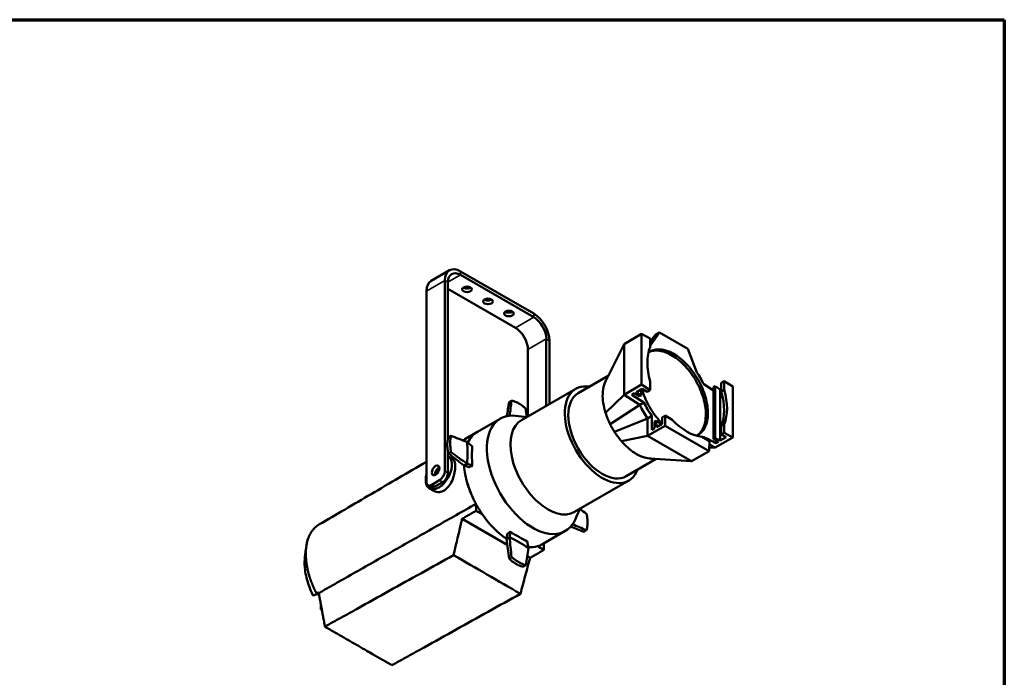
# Model space of a CAD drawing. Header units: millimetres. Extents: x 20 to 2980, y 20 to 2980.
# Tile 12 of 12: x 1652 to 2980, y 2093 to 2980. Entities that reach past the tile are written whole.
import ezdxf

# ---------------------------------------------------------------- set-up
doc = ezdxf.new("R2010")
doc.units = ezdxf.units.MM
for name, color, linetype, lineweight in [('Border (ISO)', 7, 'Continuous', 70), ('Visible (ISO)', 7, 'Continuous', 50), ('Visible Narrow (ISO)', 7, 'Continuous', 35)]:
    doc.layers.add(name, color=color, linetype=linetype, lineweight=lineweight)

# ---------------------------------------------------------------- blocks, each defined once
blk = doc.blocks.new('Borders Chauvet')
at = {"layer": 'Border (ISO)'}
for p, q in [((20, 2980), (2980, 2980)), ((2980, 2980), (2980, 20))]:
    blk.add_line(p, q, dxfattribs=at)

msp = doc.modelspace()

# ---------------------------------------------------------------- linework, layer by layer
at = {"layer": 'Visible (ISO)'}
for p, q in [((2207.1, 2627.8), (2231.8, 2642.1)), ((2345.5, 2583.7), (2246.8, 2640.6)), ((2246.8, 2635.7), (2345.5, 2578.8)), ((2225.6, 2628.4), (2225.6, 2371.2)), ((2229.8, 2414.8), (2229.8, 2625.9)), ((2229.8, 2616.9), (2320.7, 2564.5)), ((2200.8, 2614.1), (2200.8, 2356.9)), ((2362.4, 2549.4), (2362.4, 2459.3)), ((2490.9, 2556.2), (2467.2, 2542.5)), ((2490.9, 2556.2), (2502.5, 2550.1)), ((2490.9, 2556.2), (2490.9, 2487.8)), ((2502.5, 2544.9), (2509.5, 2554.9)), ((2502.5, 2538.4), (2502.5, 2550.1)), ((2502.6, 2540), (2515.2, 2558.2)), ((2509.5, 2554.9), (2506.7, 2551.2)), ((2515.2, 2558.2), (2509.5, 2554.9)), ((2515.2, 2558.2), (2553.3, 2536.2)), ((2366.7, 2461.8), (2366.7, 2546.9)), ((2467.2, 2542.5), (2445.8, 2499.3)), ((2467.2, 2474.1), (2467.2, 2542.5)), ((2553.3, 2536.2), (2565.5, 2504.3)), ((2337.7, 2535.1), (2337.7, 2445)), ((2446, 2499.8), (2405.5, 2476.4)), ((2490.9, 2487.8), (2467.2, 2474.1)), ((2490.9, 2487.8), (2502.5, 2480.3)), ((2502.5, 2480.3), (2502.5, 2492)), ((2574.7, 2488.3), (2588, 2479.8)), ((2588, 2484.3), (2590.1, 2485.6)), ((2588, 2414.5), (2588, 2484.3)), ((2590.1, 2485.6), (2590.1, 2415.7)), ((2590.1, 2485.6), (2597, 2481.4)), ((2598.2, 2490.3), (2602.2, 2492.6)), ((2598.2, 2490.3), (2598.2, 2478.5)), ((2613.9, 2485.1), (2602.2, 2492.6)), ((2602.2, 2492.6), (2602.2, 2480.8)), ((2613.9, 2416.7), (2613.9, 2485.1)), ((2328.8, 2439.9), (2402.1, 2482.3)), ((2467.2, 2474.1), (2442.4, 2449.8)), ((2488.4, 2460.6), (2467.2, 2474.1)), ((2477.8, 2474.2), (2481.4, 2476.3)), ((2494.1, 2463.9), (2477.8, 2474.2)), ((2481.4, 2476.3), (2488.3, 2472.1)), ((2483.9, 2477.7), (2491.6, 2482.2)), ((2490.4, 2473.3), (2483.9, 2477.7)), ((2488.3, 2472.1), (2490.4, 2473.3)), ((2490.4, 2481.5), (2490.4, 2473.3)), ((2491.6, 2482.2), (2498.5, 2478)), ((2498.5, 2478), (2502.5, 2480.3)), ((2597, 2481.4), (2598.2, 2482.1)), ((2597, 2481.4), (2597, 2412.4)), ((2602.2, 2480.8), (2598.2, 2478.5)), ((2488.4, 2460.6), (2448.5, 2434.6)), ((2494.1, 2463.9), (2488.4, 2460.6)), ((2504.8, 2445.7), (2499.1, 2442.3)), ((2518.8, 2443.7), (2518.6, 2435)), ((2522.8, 2446), (2518.8, 2443.7)), ((2522.8, 2446), (2522.8, 2432.5)), ((2532.3, 2440.5), (2522.8, 2446)), ((2269.7, 2424.3), (2300.3, 2441.9)), ((2499.1, 2442.3), (2454.3, 2424.3)), ((2499.1, 2418.8), (2499.1, 2441.6)), ((2522.8, 2432.5), (2499.1, 2418.8)), ((2508.5, 2437.8), (2508.3, 2429.1)), ((2510.6, 2439), (2508.5, 2437.8)), ((2510.8, 2430.5), (2510.6, 2439)), ((2510.6, 2439), (2518, 2434.7)), ((2518.6, 2435), (2510.8, 2430.5)), ((2522.8, 2432.5), (2582, 2398.3)), ((2598.2, 2432.2), (2602.2, 2434.5)), ((2598.2, 2432.2), (2598.2, 2420.4)), ((2602.2, 2434.5), (2602.2, 2422.7)), ((2318.2, 2428.1), (2318.2, 2428.1)), ((2499.1, 2418.8), (2463.7, 2411.6)), ((2558.3, 2384.6), (2499.1, 2418.8)), ((2508.3, 2429.1), (2504.8, 2427)), ((2582.6, 2411.4), (2572.5, 2417.3)), ((2613.9, 2416.7), (2590.2, 2403)), ((2604.8, 2416.9), (2597, 2412.4)), ((2602.2, 2422.7), (2598.2, 2420.4)), ((2598.2, 2420.4), (2604.8, 2416.9)), ((2613.9, 2416.7), (2602.2, 2422.7)), ((2582.6, 2411.4), (2582, 2398.3)), ((2590.2, 2403), (2582.4, 2407.1)), ((2590.1, 2415.7), (2588, 2414.5)), ((2588, 2414.5), (2594.5, 2410.9)), ((2597, 2412.4), (2590.1, 2415.7)), ((2591, 2412.9), (2591, 2408.9)), ((2594.5, 2410.9), (2591, 2408.9)), ((2229.8, 2368.7), (2229.8, 2397.6)), ((2235.7, 2387.9), (2230, 2391.3)), ((2262.4, 2401.4), (2262.7, 2401.2)), ((2582, 2398.3), (2558.3, 2384.6)), ((2590.2, 2403), (2582.2, 2402.8)), ((2255.5, 2381.2), (2251.3, 2378.9)), ((2262.1, 2378), (2261.7, 2378.2)), ((2262.7, 2378.3), (2262.1, 2378)), ((2262.7, 2378.3), (2262.2, 2378.6)), ((2510.7, 2387.6), (2470.3, 2364.3)), ((2558.3, 2384.6), (2508.6, 2387.7)), ((2207.2, 2349.9), (2202.9, 2352.3)), ((2207.9, 2352.8), (2218.5, 2358.9)), ((2222.8, 2356.5), (2212.2, 2350.3)), ((2400.3, 2316.1), (2473.6, 2358.4)), ((2210.9, 2344.6), (2205, 2348)), ((2337.7, 2344.1), (2337.7, 2344.1)), ((2264.9, 2332.2), (2264.9, 2332.2)), ((2267.6, 2327.1), (2267.7, 2317.7)), ((2366.7, 2318.5), (2366.7, 2318.5)), ((2384.8, 2312.8), (2384.8, 2312.8)), ((2249, 2307), (2309.6, 2272)), ((2313.3, 2289.3), (2313.9, 2289.7)), ((2313.3, 2288.7), (2313.3, 2289.3)), ((2313.9, 2289), (2313.9, 2289.7)), ((2356.6, 2289.1), (2356.6, 2289.1)), ((2357.2, 2272.7), (2387.9, 2290.5)), ((2308.6, 2279.5), (2312.9, 2281.9)), ((2333.7, 2278.2), (2333.7, 2277.8)), ((2359.3, 2273.9), (2359.2, 2264.9)), ((2336.6, 2256.4), (2340.5, 2254.1)), ((2052.5, 2205), (2053.8, 2205.7)), ((2053.8, 2205.7), (2056.1, 2204.3)), ((2058.4, 2184.5), (2058.4, 2191.9)), ((2059.6, 2185.2), (2058.4, 2184.5)), ((2059.9, 2183.6), (2058.4, 2184.5))]:
    msp.add_line(p, q, dxfattribs=at)
for centre, major_axis, ratio, start_param, end_param in [((2246.8, 2616.1), (-15, 26), 0.57735, 5.497787, 7.068583), ((2246.8, 2616.1), (-12, 20.8), 0.57735, 5.497787, 7.068583), ((2222.1, 2601.8), (-15, 26), 0.57735, 0, 0.785398), ((2255.5, 2621.3), (-6.5, 0), 0.57735, 0.711161, 2.430431), ((2283.8, 2605), (-6.5, 0), 0.57735, 0.711161, 2.430431), ((2312, 2588.7), (-6.5, 0), 0.57735, 0.711161, 2.430431), ((2345.5, 2559.2), (-15, 26), 0.57735, 3.926991, 5.497787), ((2345.5, 2559.2), (12, -20.8), 0.57735, 0.785398, 2.356194), ((2320.7, 2544.9), (12, -20.8), 0.57735, 0.785398, 2.356194), ((2552.4, 2486.4), (-38, 65.8), 0.57735, 0.402622, 1.168174), ((2534.4, 2476.1), (-35.9, 62.1), 0.57735, 6.177266, 6.177809), ((2534.4, 2476.1), (35.9, -62.1), 0.57735, 1.436608, 1.695484), ((2437.9, 2420.3), (35.8, -61.9), 0.57735, 2.703556, 6.721222), ((2437.9, 2420.3), (32.4, -56.1), 0.57735, 3.141593, 6.283185), ((2549.6, 2484.8), (36.7, -66.6), 0.563601, 0.413854, 1.179405), ((2552.4, 2486.4), (38, -65.8), 0.57735, 0.402623, 1.168174), ((2407.6, 2417.4), (-130.4, -843.2), 0.118918, 4.675237, 4.69755), ((2183.2, 2255.9), (-131.5, -850.2), 0.118918, 1.814627, 1.839138), ((2528.7, 2472.8), (-35.9, 62.1), 0.57735, 1.43661, 1.732244), ((2534.4, 2476.1), (-35.9, 62.1), 0.577348, 1.43661, 1.732244), ((2344.2, 2366.2), (-43.8, 75.8), 0.57735, 5.879794, 9.827275), ((2239.3, 2256.8), (113.6, -976.6), 0.121848, 1.749666, 1.761184), ((2364.6, 2378), (-35.8, 61.9), 0.57735, 0, 3.141593), ((2323.8, 2346.6), (50, -86.6), 0.57735, 2.416192, 2.416195), ((2552.4, 2486.4), (-38, 65.8), 0.57735, 1.973419, 2.73897), ((2226.7, 2312.9), (795.5, -308.7), 0.118918, 1.580785, 1.608031), ((2313.4, 2348.5), (-43.8, 75.8), 0.57735, 6.283185, 6.660059), ((2534.4, 2476.1), (35.9, -62.1), 0.57735, 0.105378, 0.13419), ((2114.1, 2369.5), (-583.7, 464.2), 0.162221, 4.585766, 4.598038), ((2141.3, 2330), (-81.3, -140.7), 0.57735, 2.24487, 2.46686), ((2320.4, 2201.8), (-610.4, 485.5), 0.162221, 4.946266, 4.946268), ((2217.5, 2369.6), (-12.5, -21.7), 0.57735, 5.148166, 9.434082), ((2449.9, 2378.4), (789, -586.7), 0.121848, 4.522084, 4.549247), ((2253.7, 2232.6), (795.5, -591.5), 0.121848, 1.658854, 1.685985), ((2323.8, 2354.5), (43.8, -75.8), 0.57735, 3.7663, 3.822028), ((2545.3, 2380.5), (-618.9, 197), 0.154749, 1.125668, 1.12567), ((2337.5, 2451.8), (-591.9, 188.3), 0.154749, 1.473898, 1.48605), ((2313.4, 2348.5), (-43.8, 75.8), 0.57735, 0.861421, 1.180467), ((2092.8, 2334.1), (-595.5, 189.5), 0.154749, 4.472962, 4.485206), ((1877.4, 2516.3), (830.9, -617.8), 0.121848, 1.190842, 1.190843), ((2323.8, 2354.5), (43.8, -75.8), 0.57735, 4.058806, 4.087681), ((2217.5, 2369.7), (3.62, 6.28), 0.57735, 0.625117, 2.516476), ((2217.5, 2369.6), (3.62, 6.28), 0.57735, 0.620314, 2.257453), ((2218.5, 2367.1), (5, 8.66), 0.57735, 3.926991, 5.497787), ((2222.8, 2364.6), (-5, -8.66), 0.57735, 0.785398, 2.356194), ((2207.9, 2361), (-5, -8.66), 0.57735, 5.497787, 7.068583), ((2212.2, 2358.5), (-5, -8.66), 0.57735, 0, 0.785398), ((2313.4, 2348.5), (-43.8, 75.8), 0.57735, 1.183469, 1.328365), ((2313.4, 2348.5), (-43.8, 75.8), 0.57735, 1.331701, 1.401454), ((2313.4, 2348.5), (-43.8, 75.8), 0.57735, 1.401776, 1.453893), ((2313.4, 2348.5), (-43.8, 75.8), 0.57735, 1.454033, 1.520772), ((2313.4, 2348.5), (-43.8, 75.8), 0.57735, 1.520772, 1.71295), ((2313.4, 2348.5), (-43.8, 75.8), 0.57735, 1.71295, 2.279075), ((2317, 2358.4), (50, -86.6), 0.57735, 0.725384, 0.7254), ((2281.5, 2249.1), (81.2, 140.7), 0.57735, 5.488802, 5.488828), ((2168.1, 2345.9), (-799.5, 589.1), 0.125197, 4.48992, 4.501304), ((2197, 2266.8), (-791.2, 310.8), 0.124882, 4.480662, 4.505223), ((2415.5, 2294.4), (-129.9, -607.8), 0.163563, 4.759738, 4.771863), ((2191.5, 2188.7), (-129.1, -604.1), 0.163563, 1.760555, 1.772826), ((2323.8, 2354.5), (43.7, -75.8), 0.57735, 5.337097, 5.365972), ((2350, 2293.2), (-3.62, -6.28), 0.57735, 1.447795, 1.4478), ((2393.3, 2412), (-797.8, 313.4), 0.124882, 1.62227, 1.644563), ((2408.4, 2484.6), (-110.4, 986.9), 0.125197, 1.766135, 1.793184), ((2463.9, 2015.8), (-115.3, 1030.9), 0.125197, 1.298123, 1.298124), ((2211.4, 2208.7), (162.5, 0), 0.57735, 0.674074, 0.896064), ((2232.2, 2403.4), (-135, -631.7), 0.163563, 1.412325, 1.412326), ((2184.4, 2322.9), (-109.5, 978.8), 0.125197, 4.629282, 4.656528), ((2323.8, 2354.5), (43.7, -75.8), 0.57735, 5.60275, 5.658478), ((2231.4, 2141.1), (106.8, -744.4), 0.166407, 1.717128, 1.729372), ((2313.4, 2348.5), (43.8, -75.8), 0.57735, 6.141031, 6.283185), ((2238.6, 2322.7), (127.5, 847.6), 0.124882, 4.63854, 4.665671), ((2313.4, 2348.5), (43.8, -75.8), 0.57735, 5.907359, 6.141031), ((2183, 1920.3), (133.2, 885.3), 0.124882, 5.133681, 5.133683)]:
    msp.add_ellipse(centre, major_axis=major_axis, ratio=ratio, start_param=start_param, end_param=end_param, dxfattribs=at)
for centre, major_axis in [((2255.5, 2616.4), (6.5, 0)), ((2283.8, 2600.1), (6.5, 0)), ((2312, 2583.8), (6.5, 0)), ((2213.2, 2372.2), (3.62, 6.28))]:
    msp.add_ellipse(centre, major_axis=major_axis, ratio=0.57735, dxfattribs=at)
for points, degree in [([(2502.5, 2546.1), (2504, 2547.8), (2505.3, 2549.5), (2506.7, 2551.2)], 3), ([(2442.8, 2493.5), (2443.8, 2495.4), (2444.8, 2497.3), (2445.8, 2499.3)], 3), ([(2321.1, 2445.8), (2326.1, 2445.3), (2331.1, 2444.7), (2336.1, 2444.1)], 3), ([(2233.8, 2419), (2232.2, 2418), (2230.5, 2417)], 2), ([(2250, 2412.7), (2256.3, 2416.4), (2262.7, 2420.1), (2269, 2423.8)], 3), ([(2258.4, 2376.5), (2260.5, 2377.6), (2262.5, 2378.7)], 2), ([(2508.6, 2387.7), (2506.9, 2387.8), (2505.2, 2387.9), (2503.5, 2388)], 3), ([(2389.6, 2312.8), (2389.6, 2312.8), (2389.6, 2312.8), (2389.6, 2312.8)], 3), ([(2407.6, 2320.3), (2405.6, 2315.7), (2403.6, 2311), (2401.6, 2306.4)], 3), ([(2416.5, 2291.5), (2414.7, 2290.5), (2413, 2289.6)], 2), ([(2315.6, 2255.3), (2313.9, 2254.4), (2312.2, 2253.5)], 2)]:
    msp.add_open_spline(points, degree=degree, dxfattribs=at)
for points, knots in [([(2500.2, 2531.2), (2501.1, 2531.9), (2502, 2532.5), (2507.4, 2535.1), (2512.5, 2535.9), (2523.6, 2534.3), (2529.6, 2532.1), (2541.5, 2524.9), (2547.4, 2520), (2558.3, 2508.1), (2563.3, 2501.3), (2571.6, 2486.6), (2574.8, 2478.9), (2579.3, 2463.5), (2580.4, 2456.1), (2580.3, 2442.3), (2579.1, 2436.2), (2576.8, 2431.2), (2575.5, 2428.2), (2573.8, 2425.7), (2569.8, 2421.6), (2567.6, 2420), (2565.1, 2418.8)], [-18.299099, -18.299099, -18.299099, -18.299099, -17.721282, -17.721282, -15.189366, -15.189366, -12.657694, -12.657694, -10.126078, -10.126078, -7.595227, -7.595227, -5.063659, -5.063659, -2.531891, -2.531891, 0, 0, 0, 1.479713, 1.479713, 2.902813, 2.902813, 2.902813, 2.902813]), ([(2500.5, 2531.5), (2504.8, 2533.5), (2509.8, 2534.2), (2520.8, 2532.7), (2526.7, 2530.4), (2538.6, 2523.2), (2544.5, 2518.3), (2555.5, 2506.5), (2560.4, 2499.7), (2568.7, 2485), (2572, 2477.2), (2576.4, 2461.9), (2577.6, 2454.4), (2577.5, 2440.7), (2576.3, 2434.5), (2574, 2429.5), (2572.6, 2426.6), (2570.9, 2424), (2567.8, 2420.8), (2566.7, 2419.9), (2565.5, 2419)], [-17.651035, -17.651035, -17.651035, -17.651035, -15.189366, -15.189366, -12.657694, -12.657694, -10.126078, -10.126078, -7.595227, -7.595227, -5.063659, -5.063659, -2.531891, -2.531891, 0, 0, 0, 1.479713, 1.479713, 2.254993, 2.254993, 2.254993, 2.254993]), ([(2442.8, 2493.5), (2440.5, 2489.2), (2439.1, 2483.9), (2438.5, 2477), (2438.5, 2476.1), (2438.3, 2471.2), (2438.6, 2467.1), (2440, 2458.6), (2441, 2454.2), (2442.4, 2449.8)], [0.258413, 0.258413, 0.258413, 0.258413, 2.549741, 2.549741, 2.91285, 2.91285, 4.365956, 4.365956, 5.819137, 5.819137, 5.819137, 5.819137]), ([(2518.6, 2435.4), (2517.2, 2436.7), (2515.9, 2438.2), (2509.2, 2445.7), (2504.4, 2452.7), (2496.5, 2467.2), (2493.5, 2474.7), (2491.4, 2482.1)], [9.954165, 9.954165, 9.954165, 9.954165, 10.56909, 10.56909, 13.104065, 13.104065, 15.540842, 15.540842, 15.540842, 15.540842]), ([(2334.7, 2455.2), (2333.7, 2456.2), (2332.8, 2457.1), (2329.8, 2459.7), (2327.6, 2461.3), (2323.4, 2463.7), (2321.1, 2464.7), (2317.7, 2465.8), (2316.7, 2466), (2315.6, 2466.2)], [5.899158, 5.899158, 5.899158, 5.899158, 6.314405, 6.314405, 7.218001, 7.218001, 8.121597, 8.121597, 8.545551, 8.545551, 8.545551, 8.545551]), ([(2442.4, 2449.8), (2443.2, 2447.2), (2444.1, 2444.7), (2446.1, 2439.6), (2447.3, 2437.1), (2448.5, 2434.6)], [0, 0, 0, 0, 0.837042, 0.837042, 1.674651, 1.674651, 1.674651, 1.674651]), ([(2504.8, 2445.7), (2504.8, 2442.6), (2504.8, 2439.5), (2504.8, 2433.2), (2504.8, 2430.1), (2504.8, 2427)], [-2.280455, -2.280455, -2.280455, -2.280455, -1.140228, -1.140228, -0.000001, -0.000001, -0.000001, -0.000001]), ([(2448.5, 2434.6), (2449.4, 2432.8), (2450.3, 2431.1), (2452.2, 2427.7), (2453.3, 2426), (2454.3, 2424.3)], [0, 0, 0, 0, 0.591153, 0.591153, 1.182314, 1.182314, 1.182314, 1.182314]), ([(2230.5, 2395), (2230.1, 2396.3), (2229.8, 2397.5), (2229.1, 2401.5), (2228.8, 2404.1), (2228.8, 2409), (2229.1, 2411.5), (2229.8, 2414.9), (2230.2, 2416), (2230.5, 2417)], [-8.533009, -8.533009, -8.533009, -8.533009, -8.116203, -8.116203, -7.213423, -7.213423, -6.310643, -6.310643, -5.885131, -5.885131, -5.885131, -5.885131]), ([(2233.8, 2419), (2233.6, 2418), (2233.4, 2417), (2233, 2413.8), (2232.8, 2411.4), (2232.8, 2406.5), (2233, 2403.8), (2233.4, 2399.7), (2233.6, 2398.3), (2233.8, 2396.9)], [5.899158, 5.899158, 5.899158, 5.899158, 6.314405, 6.314405, 7.218001, 7.218001, 8.121597, 8.121597, 8.545551, 8.545551, 8.545551, 8.545551]), ([(2454.3, 2424.3), (2455.7, 2422), (2457.3, 2419.9), (2460.4, 2415.6), (2462, 2413.6), (2463.7, 2411.6)], [0, 0, 0, 0, 0.802944, 0.802944, 1.605385, 1.605385, 1.605385, 1.605385]), ([(2574.7, 2417.3), (2577.4, 2415.9), (2580.2, 2414.5), (2585.6, 2411.7), (2588.3, 2410.3), (2591, 2408.9)], [-2.299955, -2.299955, -2.299955, -2.299955, -1.149978, -1.149978, -0.000001, -0.000001, -0.000001, -0.000001]), ([(2262.5, 2378.7), (2262.3, 2383.6), (2262.2, 2388.3), (2262.2, 2397), (2262.3, 2401), (2262.5, 2404.8)], [-9.65861, -9.65861, -9.65861, -9.65861, -8.070361, -8.070361, -6.491862, -6.491862, -6.491862, -6.491862]), ([(2463.7, 2411.6), (2466.5, 2408.4), (2469.4, 2405.5), (2475.4, 2400.2), (2478.5, 2397.8), (2482.5, 2395.3), (2483.3, 2394.7), (2487.8, 2392.2), (2491.3, 2390.6), (2497.8, 2388.6), (2500.7, 2388.1), (2503.5, 2388)], [0, 0, 0, 0, 1.314794, 1.314794, 2.629671, 2.629671, 3.005063, 3.005063, 4.508153, 4.508153, 5.815465, 5.815465, 5.815465, 5.815465]), ([(2055.8, 2299), (2079.3, 2312.7), (2102.8, 2326.5), (2151.1, 2354.8), (2176, 2369.4), (2200.8, 2383.9)], [0, 0, 0, 0, 10, 10, 20.584699, 20.584699, 20.584699, 20.584699]), ([(2210.9, 2344.6), (2211.2, 2344.4), (2211.6, 2344.2), (2213.9, 2343.1), (2216.1, 2342.8), (2219.9, 2343.1), (2221.4, 2343.5), (2223.5, 2344.5), (2224.1, 2344.8), (2224.6, 2345.1), (2226, 2345.9), (2227.3, 2346.9), (2230.2, 2349.7), (2231.8, 2351.7), (2234.7, 2356.5), (2236, 2359.4), (2238.1, 2365.5), (2238.8, 2368.7), (2239.6, 2374.6), (2239.7, 2377.2), (2239.4, 2381.9), (2238.9, 2383.8), (2237.5, 2386.5), (2236.7, 2387.4), (2235.7, 2387.9)], [13.85722, 13.85722, 13.85722, 13.85722, 14.026253, 14.026253, 14.968542, 14.968542, 15.594754, 15.594754, 15.837974, 15.837974, 15.837974, 16.408533, 16.408533, 17.227745, 17.227745, 18.1707, 18.1707, 19.160495, 19.160495, 20.08845, 20.08845, 21.030555, 21.030555, 21.777888, 21.777888, 21.777888, 21.777888]), ([(2256.4, 2353.7), (2256.7, 2352.7), (2257.4, 2350.4), (2258.6, 2347.1), (2259.6, 2344.3), (2260.2, 2342.8), (2260.5, 2342.2)], [37.596527, 37.596527, 37.596527, 37.596527, 38.376429, 39.267915, 39.841496, 40.367182, 40.367182, 40.367182, 40.367182]), ([(2055.7, 2206.7), (2060.1, 2209.2), (2064.5, 2211.7), (2073.3, 2216.7), (2077.7, 2219.2), (2091, 2226.8), (2099.8, 2231.8), (2126.3, 2246.8), (2144, 2256.8), (2179.3, 2276.9), (2196.9, 2286.9), (2232.2, 2307), (2249.9, 2317), (2267.6, 2327.1)], [-29.963028, -29.963028, -29.963028, -29.963028, -28.090339, -28.090339, -26.21765, -26.21765, -22.472271, -22.472271, -14.981512, -14.981512, -7.490756, -7.490756, -0.000193, -0.000193, -0.000193, -0.000193]), ([(2263, 2336.3), (2263.4, 2335.3), (2264.1, 2334), (2264.7, 2332.7), (2264.9, 2332.3), (2264.9, 2332.2)], [42.769322, 42.769322, 42.769322, 42.769322, 44.373591, 45.143144, 45.267534, 45.267534, 45.267534, 45.267534]), ([(2267.7, 2317.7), (2267.3, 2317.5), (2267, 2317.3), (2266.6, 2317.1), (2266.6, 2317.1), (2266.6, 2317.1), (2266.5, 2317.1), (2266.4, 2317), (2266.1, 2316.8), (2265.4, 2316.4), (2265.4, 2316.4), (2265.4, 2316.4), (2265.4, 2316.4), (2264.6, 2316), (2263.8, 2315.5), (2263.1, 2315.1), (2263.1, 2315.1), (2263, 2315.1), (2263, 2315), (2262.3, 2314.6), (2261.5, 2314.2), (2260.7, 2313.7), (2259.9, 2313.3), (2259.2, 2312.8), (2258.4, 2312.3), (2257.6, 2311.9), (2256.8, 2311.4), (2256, 2311), (2255.2, 2310.5), (2254.4, 2310.1), (2253.7, 2309.6), (2252.9, 2309.2), (2252.1, 2308.7), (2251.3, 2308.3), (2250.9, 2308), (2250.5, 2307.8), (2250.1, 2307.6), (2249.8, 2307.4), (2249.4, 2307.2), (2249, 2307)], [0.000001, 0.000001, 0.000001, 0.000001, 0.1555607, 0.1555607, 0.1555607, 0.1650583, 0.1650583, 0.1650583, 0.2179785, 0.2179785, 0.2179785, 0.2195432, 0.2195432, 0.2195432, 0.2793219, 0.2793219, 0.2793219, 0.2803949, 0.2803949, 0.2803949, 0.3407754, 0.3407754, 0.3407754, 0.4020984, 0.4020984, 0.4020984, 0.4634082, 0.4634082, 0.4634082, 0.5247241, 0.5247241, 0.5247241, 0.5860429, 0.5860429, 0.5860429, 0.6167101, 0.6167101, 0.6167101, 0.6454383, 0.6454383, 0.6454383, 0.6454383]), ([(2267.7, 2317.7), (2269.1, 2316.9), (2270.4, 2316.2), (2273.9, 2314.2), (2274.9, 2313.6), (2276.3, 2312.8)], [0.000001, 0.000001, 0.000001, 0.000001, 0.6070719, 0.6070719, 0.9731151, 0.9731151, 0.9731151, 0.9731151]), ([(2416.5, 2291.5), (2416.8, 2292.6), (2417.1, 2293.6), (2417.9, 2297), (2418.2, 2299.5), (2418.2, 2304.4), (2417.9, 2307), (2417.1, 2311), (2416.8, 2312.3), (2416.5, 2313.6)], [5.899158, 5.899158, 5.899158, 5.899158, 6.314405, 6.314405, 7.218001, 7.218001, 8.121597, 8.121597, 8.545551, 8.545551, 8.545551, 8.545551]), ([(2055.8, 2299), (2055.6, 2298.9), (2055.5, 2298.8), (2055.3, 2298.7), (2055.1, 2298.6), (2055, 2298.5), (2054.9, 2298.4), (2054.7, 2298.3), (2054.5, 2298.2), (2054.4, 2298.1), (2054.2, 2298), (2054.1, 2297.9), (2053.9, 2297.7), (2053.7, 2297.6), (2053.6, 2297.5), (2053.4, 2297.4), (2053.3, 2297.3), (2053.2, 2297.2), (2053, 2297.1), (2053, 2297.1), (2053, 2297.1), (2052.9, 2297), (2052.8, 2296.9), (2052.6, 2296.8), (2052.4, 2296.6), (2052.3, 2296.5), (2052.1, 2296.4), (2052, 2296.3), (2051.7, 2296), (2051.4, 2295.8), (2051.1, 2295.5), (2051.1, 2295.5), (2051.1, 2295.5), (2051, 2295.5), (2050.9, 2295.3), (2050.7, 2295.2), (2050.6, 2295.1), (2050.4, 2294.9), (2050.2, 2294.7), (2050, 2294.5), (2049.9, 2294.4), (2049.9, 2294.4), (2049.9, 2294.4), (2049.6, 2294.1), (2049.4, 2293.9), (2049.2, 2293.7), (2049.2, 2293.6), (2049.1, 2293.6), (2049.1, 2293.6), (2049, 2293.5), (2048.9, 2293.4), (2048.9, 2293.3), (2048.5, 2292.9), (2048.2, 2292.6), (2047.9, 2292.2), (2047.7, 2291.9), (2047.5, 2291.6), (2047.2, 2291.4), (2047.2, 2291.3), (2047.2, 2291.3), (2047.2, 2291.3), (2046.8, 2290.8), (2046.4, 2290.2), (2046, 2289.6), (2046, 2289.6), (2045.9, 2289.6), (2045.9, 2289.5), (2045.9, 2289.4), (2045.8, 2289.4), (2045.8, 2289.3), (2045.6, 2289.1), (2045.5, 2288.9), (2045.4, 2288.7), (2045.3, 2288.6), (2045.3, 2288.6), (2045.3, 2288.6), (2045.2, 2288.4), (2045.1, 2288.2), (2045, 2288.1), (2044.8, 2287.7), (2044.6, 2287.4), (2044.4, 2287), (2044.4, 2287), (2044.3, 2286.9), (2044.3, 2286.8), (2043.8, 2285.9), (2043.3, 2285), (2042.9, 2284), (2042.8, 2284), (2042.8, 2283.9), (2042.8, 2283.8), (2042.5, 2283.3), (2042.3, 2282.7), (2042.1, 2282.1), (2041.9, 2281.7), (2041.7, 2281.2), (2041.5, 2280.8), (2041.2, 2279.9), (2040.9, 2279), (2040.6, 2278), (2040.3, 2276.8), (2039.9, 2275.5), (2039.7, 2274.2), (2039.5, 2273.4), (2039.3, 2272.5), (2039.2, 2271.6), (2039.1, 2271.5), (2039.1, 2271.4), (2039.1, 2271.3), (2039.1, 2271.1), (2039, 2270.9), (2039, 2270.7), (2038.9, 2270.3), (2038.9, 2269.8), (2038.8, 2269.4), (2038.8, 2269), (2038.7, 2268.6), (2038.7, 2268.2), (2038.6, 2267.7), (2038.6, 2267.3), (2038.5, 2266.9), (2038.5, 2266.5), (2038.5, 2266), (2038.4, 2265.6), (2038.4, 2265.2), (2038.4, 2264.8), (2038.3, 2264.4), (2038.3, 2264.4), (2038.3, 2264.3), (2038.3, 2264.3), (2038.3, 2263.8), (2038.3, 2263.3), (2038.3, 2262.8), (2038.2, 2262.3), (2038.2, 2261.8), (2038.2, 2261.3), (2038.2, 2261.1), (2038.2, 2261), (2038.2, 2260.9), (2038.2, 2260.3), (2038.2, 2259.8), (2038.2, 2259.3), (2038.2, 2258.7), (2038.2, 2258.2), (2038.2, 2257.7), (2038.2, 2257.6), (2038.2, 2257.5), (2038.2, 2257.4), (2038.2, 2257.3), (2038.2, 2257.3), (2038.2, 2257.2), (2038.3, 2256.6), (2038.3, 2256.1), (2038.3, 2255.5), (2038.3, 2255), (2038.4, 2254.4), (2038.4, 2253.9), (2038.4, 2253.3), (2038.5, 2252.7), (2038.5, 2252.2), (2038.6, 2251.7), (2038.6, 2251.1), (2038.7, 2250.6), (2038.7, 2250.6), (2038.7, 2250.5), (2038.7, 2250.5), (2038.7, 2250.3), (2038.7, 2250.2), (2038.7, 2250), (2038.8, 2249.9), (2038.8, 2249.7), (2038.8, 2249.5), (2038.9, 2249.1), (2038.9, 2248.6), (2039, 2248.1), (2039, 2247.6), (2039.1, 2247.1), (2039.2, 2246.6), (2039.2, 2246.3), (2039.3, 2245.9), (2039.3, 2245.6), (2039.4, 2245.3), (2039.4, 2245.1), (2039.4, 2244.8), (2039.5, 2244.4), (2039.6, 2244), (2039.7, 2243.6), (2039.7, 2243.2), (2039.8, 2242.8), (2039.9, 2242.5), (2039.9, 2242.4), (2039.9, 2242.3), (2039.9, 2242.2), (2040, 2242), (2040, 2241.7), (2040, 2241.5), (2040.1, 2241.4), (2040.1, 2241.3), (2040.1, 2241.2), (2040.2, 2240.7), (2040.3, 2240.1), (2040.4, 2239.6), (2040.5, 2239.5), (2040.5, 2239.4), (2040.5, 2239.2), (2040.6, 2238.9), (2040.6, 2238.6), (2040.7, 2238.3), (2040.8, 2238.1), (2040.8, 2237.8), (2040.9, 2237.6), (2040.9, 2237.5), (2040.9, 2237.4), (2040.9, 2237.3), (2041, 2237.2), (2041, 2237), (2041.1, 2236.8), (2041.1, 2236.5), (2041.2, 2236.1), (2041.3, 2235.8), (2041.3, 2235.6), (2041.4, 2235.4), (2041.4, 2235.2), (2041.5, 2234.9), (2041.6, 2234.5), (2041.7, 2234.1), (2041.7, 2234), (2041.8, 2234), (2041.8, 2233.9), (2041.9, 2233.6), (2041.9, 2233.3), (2042, 2233.1), (2042.2, 2232.4), (2042.4, 2231.7), (2042.6, 2231.1), (2042.6, 2231), (2042.6, 2230.9), (2042.6, 2230.9), (2042.8, 2230.3), (2043, 2229.7), (2043.1, 2229.2), (2043.2, 2229), (2043.2, 2228.8), (2043.3, 2228.7), (2043.4, 2228.2), (2043.6, 2227.7), (2043.7, 2227.2), (2043.8, 2227), (2043.9, 2226.9), (2043.9, 2226.7), (2044.1, 2226.2), (2044.3, 2225.6), (2044.5, 2225.1), (2044.5, 2224.9), (2044.6, 2224.6), (2044.7, 2224.4), (2044.7, 2224.3), (2044.8, 2224.2), (2044.8, 2224.1), (2045, 2223.6), (2045.2, 2223.1), (2045.4, 2222.5), (2045.4, 2222.5), (2045.4, 2222.4), (2045.4, 2222.3), (2045.4, 2222.3), (2045.5, 2222.3), (2045.5, 2222.3), (2045.6, 2221.9), (2045.7, 2221.5), (2045.9, 2221.1), (2046, 2220.9), (2046, 2220.7), (2046.1, 2220.5), (2046.2, 2220.2), (2046.3, 2219.9), (2046.5, 2219.6), (2046.5, 2219.4), (2046.6, 2219.2), (2046.7, 2219), (2046.8, 2218.7), (2046.9, 2218.5), (2047, 2218.2), (2047, 2218.2), (2047, 2218.2), (2047, 2218.2), (2047.1, 2218), (2047.2, 2217.9), (2047.2, 2217.8), (2047.3, 2217.6), (2047.3, 2217.5), (2047.4, 2217.4), (2047.4, 2217.2), (2047.5, 2217), (2047.6, 2216.8), (2047.7, 2216.6), (2047.8, 2216.4), (2047.9, 2216.2), (2047.9, 2216.2), (2047.9, 2216.1), (2047.9, 2216.1), (2047.9, 2216), (2048, 2216), (2048, 2215.9), (2048, 2215.9), (2048, 2215.8), (2048, 2215.8), (2048, 2215.8), (2048.1, 2215.7), (2048.1, 2215.6), (2048.1, 2215.6), (2048.1, 2215.6), (2048.1, 2215.6), (2048.1, 2215.5), (2048.2, 2215.5), (2048.2, 2215.4), (2048.2, 2215.4), (2048.2, 2215.4), (2048.2, 2215.4), (2048.2, 2215.3), (2048.2, 2215.3), (2048.3, 2215.2), (2048.3, 2215.1), (2048.4, 2215), (2048.4, 2214.9), (2048.4, 2214.8), (2048.5, 2214.8), (2048.5, 2214.7), (2048.5, 2214.7), (2048.5, 2214.6), (2048.5, 2214.6), (2048.6, 2214.5), (2048.6, 2214.4), (2048.7, 2214.3), (2048.7, 2214.2), (2048.8, 2214.1), (2048.8, 2213.9), (2048.9, 2213.8), (2048.9, 2213.7), (2049, 2213.6), (2049, 2213.5), (2049, 2213.5), (2049.1, 2213.4), (2049.1, 2213.3), (2049.2, 2213.2), (2049.2, 2213.1), (2049.2, 2213.1), (2049.3, 2213), (2049.3, 2212.9), (2049.3, 2212.9), (2049.3, 2212.8), (2049.4, 2212.8), (2049.4, 2212.6), (2049.5, 2212.5), (2049.5, 2212.4), (2049.6, 2212.2), (2049.7, 2212.1), (2049.7, 2211.9), (2049.8, 2211.8), (2049.9, 2211.6), (2049.9, 2211.5), (2049.9, 2211.5), (2050, 2211.5), (2050, 2211.4), (2050, 2211.4), (2050.1, 2211.3), (2050.1, 2211.2), (2050.1, 2211.1), (2050.2, 2211), (2050.2, 2211), (2050.2, 2210.9), (2050.3, 2210.8), (2050.3, 2210.7), (2050.4, 2210.6), (2050.4, 2210.5), (2050.4, 2210.4), (2050.5, 2210.3), (2050.6, 2210.2), (2050.6, 2210.1), (2050.7, 2210), (2050.7, 2209.9), (2050.8, 2209.8), (2050.8, 2209.8), (2050.8, 2209.7), (2050.8, 2209.7), (2050.8, 2209.6), (2050.8, 2209.6), (2050.9, 2209.5), (2050.9, 2209.4), (2051, 2209.3), (2051, 2209.2), (2051.1, 2209.1), (2051.1, 2209.1), (2051.1, 2209), (2051.1, 2209), (2051.1, 2208.9), (2051.2, 2208.9), (2051.2, 2208.8), (2051.2, 2208.8), (2051.2, 2208.7), (2051.3, 2208.7), (2051.3, 2208.6), (2051.4, 2208.5), (2051.4, 2208.5), (2051.4, 2208.4), (2051.4, 2208.4), (2051.4, 2208.4), (2051.4, 2208.4), (2051.4, 2208.4), (2051.5, 2208.3), (2051.5, 2208.2), (2051.5, 2208.1), (2051.6, 2208.1), (2051.6, 2208), (2051.7, 2207.9), (2051.7, 2207.8), (2051.8, 2207.7), (2051.8, 2207.6), (2051.9, 2207.5), (2051.9, 2207.4), (2052, 2207.3), (2052, 2207.2), (2052, 2207.2), (2052.1, 2207.1), (2052.1, 2207.1), (2052.1, 2207), (2052.1, 2207), (2052.2, 2206.9), (2052.2, 2206.8), (2052.2, 2206.8), (2052.3, 2206.7), (2052.3, 2206.6), (2052.4, 2206.5), (2052.4, 2206.5), (2052.4, 2206.5), (2052.4, 2206.5)], [-7.576554, -7.576554, -7.576554, -7.576554, -7.512675, -7.512675, -7.512675, -7.46162, -7.46162, -7.46162, -7.404129, -7.404129, -7.404129, -7.344868, -7.344868, -7.344868, -7.285378, -7.285378, -7.285378, -7.235104, -7.235104, -7.235104, -7.225099, -7.225099, -7.225099, -7.159188, -7.159188, -7.159188, -7.101993, -7.101993, -7.101993, -6.985287, -6.985287, -6.985287, -6.9751, -6.9751, -6.9751, -6.914209, -6.914209, -6.914209, -6.828085, -6.828085, -6.828085, -6.815245, -6.815245, -6.815245, -6.71824, -6.71824, -6.71824, -6.708061, -6.708061, -6.708061, -6.669308, -6.669308, -6.669308, -6.524379, -6.524379, -6.524379, -6.424318, -6.424318, -6.424318, -6.41907, -6.41907, -6.41907, -6.218794, -6.218794, -6.218794, -6.206654, -6.206654, -6.206654, -6.178829, -6.178829, -6.178829, -6.110302, -6.110302, -6.110302, -6.100506, -6.100506, -6.100506, -6.04424, -6.04424, -6.04424, -5.933439, -5.933439, -5.933439, -5.912277, -5.912277, -5.912277, -5.625864, -5.625864, -5.625864, -5.607615, -5.607615, -5.607615, -5.443186, -5.443186, -5.443186, -5.320125, -5.320125, -5.320125, -5.072045, -5.072045, -5.072045, -4.745807, -4.745807, -4.745807, -4.535303, -4.535303, -4.535303, -4.509822, -4.509822, -4.509822, -4.459176, -4.459176, -4.459176, -4.359772, -4.359772, -4.359772, -4.26156, -4.26156, -4.26156, -4.164106, -4.164106, -4.164106, -4.067902, -4.067902, -4.067902, -3.979973, -3.979973, -3.979973, -3.966095, -3.966095, -3.966095, -3.857791, -3.857791, -3.857791, -3.745946, -3.745946, -3.745946, -3.717834, -3.717834, -3.717834, -3.602932, -3.602932, -3.602932, -3.48803, -3.48803, -3.48803, -3.470511, -3.470511, -3.470511, -3.453915, -3.453915, -3.453915, -3.337468, -3.337468, -3.337468, -3.221021, -3.221021, -3.221021, -3.105494, -3.105494, -3.105494, -2.997262, -2.997262, -2.997262, -2.989967, -2.989967, -2.989967, -2.957688, -2.957688, -2.957688, -2.925483, -2.925483, -2.925483, -2.825735, -2.825735, -2.825735, -2.729354, -2.729354, -2.729354, -2.658547, -2.658547, -2.658547, -2.609124, -2.609124, -2.609124, -2.528809, -2.528809, -2.528809, -2.451284, -2.451284, -2.451284, -2.434602, -2.434602, -2.434602, -2.388833, -2.388833, -2.388833, -2.367849, -2.367849, -2.367849, -2.260999, -2.260999, -2.260999, -2.239983, -2.239983, -2.239983, -2.177315, -2.177315, -2.177315, -2.131511, -2.131511, -2.131511, -2.11546, -2.11546, -2.11546, -2.080882, -2.080882, -2.080882, -2.016075, -2.016075, -2.016075, -1.977138, -1.977138, -1.977138, -1.907326, -1.907326, -1.907326, -1.890604, -1.890604, -1.890604, -1.837425, -1.837425, -1.837425, -1.708018, -1.708018, -1.708018, -1.695581, -1.695581, -1.695581, -1.587493, -1.587493, -1.587493, -1.553479, -1.553479, -1.553479, -1.461918, -1.461918, -1.461918, -1.426115, -1.426115, -1.426115, -1.325257, -1.325257, -1.325257, -1.278357, -1.278357, -1.278357, -1.26301, -1.26301, -1.26301, -1.160839, -1.160839, -1.160839, -1.148423, -1.148423, -1.148423, -1.144298, -1.144298, -1.144298, -1.068984, -1.068984, -1.068984, -1.032038, -1.032038, -1.032038, -0.9743, -0.9743, -0.9743, -0.932564, -0.932564, -0.932564, -0.883909, -0.883909, -0.883909, -0.880976, -0.880976, -0.880976, -0.85383, -0.85383, -0.85383, -0.831133, -0.831133, -0.831133, -0.793425, -0.793425, -0.793425, -0.752933, -0.752933, -0.752933, -0.748087, -0.748087, -0.748087, -0.732314, -0.732314, -0.732314, -0.728933, -0.728933, -0.728933, -0.717916, -0.717916, -0.717916, -0.715345, -0.715345, -0.715345, -0.703991, -0.703991, -0.703991, -0.701106, -0.701106, -0.701106, -0.691393, -0.691393, -0.691393, -0.671548, -0.671548, -0.671548, -0.656353, -0.656353, -0.656353, -0.653066, -0.653066, -0.653066, -0.631631, -0.631631, -0.631631, -0.60974, -0.60974, -0.60974, -0.587117, -0.587117, -0.587117, -0.576497, -0.576497, -0.576497, -0.559198, -0.559198, -0.559198, -0.547876, -0.547876, -0.547876, -0.536465, -0.536465, -0.536465, -0.510641, -0.510641, -0.510641, -0.484151, -0.484151, -0.484151, -0.456813, -0.456813, -0.456813, -0.453103, -0.453103, -0.453103, -0.434975, -0.434975, -0.434975, -0.421695, -0.421695, -0.421695, -0.40461, -0.40461, -0.40461, -0.3855, -0.3855, -0.3855, -0.361008, -0.361008, -0.361008, -0.33699, -0.33699, -0.33699, -0.330242, -0.330242, -0.330242, -0.315853, -0.315853, -0.315853, -0.287844, -0.287844, -0.287844, -0.277547, -0.277547, -0.277547, -0.264032, -0.264032, -0.264032, -0.252073, -0.252073, -0.252073, -0.230569, -0.230569, -0.230569, -0.220943, -0.220943, -0.220943, -0.219614, -0.219614, -0.219614, -0.195375, -0.195375, -0.195375, -0.168652, -0.168652, -0.168652, -0.136036, -0.136036, -0.136036, -0.094945, -0.094945, -0.094945, -0.076546, -0.076546, -0.076546, -0.058304, -0.058304, -0.058304, -0.029344, -0.029344, -0.029344, -0.003216, -0.003216, -0.003216, -0.000418, -0.000418, -0.000418, -0.000418]), ([(2249, 2307), (2248.8, 2306.2), (2248.7, 2305.4), (2248.5, 2304.7), (2248.2, 2303.6), (2248, 2302.6), (2247.7, 2301.6), (2247.3, 2299.9), (2246.9, 2298.3), (2246.5, 2296.6), (2246.4, 2295.8), (2246.2, 2295), (2246, 2294.2), (2245.2, 2291.1), (2244.5, 2287.9), (2243.7, 2284.7), (2243.6, 2284.4), (2243.5, 2284.1), (2243.5, 2283.8), (2242.6, 2280.3), (2241.8, 2276.8), (2241, 2273.3), (2240.8, 2272.8), (2240.7, 2272.3), (2240.6, 2271.8), (2240.5, 2271.2), (2240.3, 2270.5), (2240.1, 2269.9), (2240, 2269.3), (2239.9, 2268.7), (2239.7, 2268.1), (2239.4, 2266.6), (2239, 2265.1), (2238.6, 2263.6), (2238.6, 2263.4), (2238.5, 2263.1), (2238.5, 2262.9), (2238.2, 2261.9), (2238, 2261), (2237.8, 2260.1), (2237.6, 2259.4), (2237.5, 2258.7), (2237.3, 2257.9)], [0.000001, 0.000001, 0.000001, 0.000001, 0.251104, 0.251104, 0.251104, 0.590868, 0.590868, 0.590868, 1.135958, 1.135958, 1.135958, 1.397972, 1.397972, 1.397972, 2.436791, 2.436791, 2.436791, 2.544841, 2.544841, 2.544841, 3.691709, 3.691709, 3.691709, 3.852063, 3.852063, 3.852063, 4.065323, 4.065323, 4.065323, 4.265144, 4.265144, 4.265144, 4.753583, 4.753583, 4.753583, 4.838578, 4.838578, 4.838578, 5.136899, 5.136899, 5.136899, 5.379548, 5.379548, 5.379548, 5.379548]), ([(2336.8, 2276.2), (2333.4, 2277.9), (2329.8, 2279.9), (2322.4, 2284.2), (2318.4, 2286.6), (2314.2, 2289.2)], [-9.65861, -9.65861, -9.65861, -9.65861, -8.070361, -8.070361, -6.491862, -6.491862, -6.491862, -6.491862]), ([(2036.5, 2246), (2036.5, 2248.2), (2036.6, 2250.4), (2036.8, 2254.2), (2036.9, 2255.8), (2037.3, 2259), (2037.5, 2260.7), (2037.8, 2263.1), (2038, 2263.9), (2038.1, 2265), (2038.2, 2265.5), (2038.4, 2266.5), (2038.5, 2267.1), (2038.6, 2267.8), (2038.6, 2268), (2038.7, 2268.3), (2038.7, 2268.3), (2038.7, 2268.4)], [0, 0, 0, 0, 0.667426, 0.667426, 1.145245, 1.145245, 1.650369, 1.650369, 1.910234, 1.910234, 2.072789, 2.072789, 2.353415, 2.353415, 2.606408, 2.606408, 2.746218, 2.746218, 2.746218, 2.746218]), ([(2063.9, 2161.4), (2071.1, 2165.5), (2078.4, 2169.5), (2092.8, 2177.5), (2100, 2181.5), (2121.7, 2193.6), (2136.2, 2201.6), (2179.5, 2225.8), (2208.4, 2241.8), (2237.3, 2257.9)], [0.000001, 0.000001, 0.000001, 0.000001, 3.064133, 3.064133, 6.128194, 6.128194, 12.256323, 12.256323, 24.512648, 24.512648, 24.512648, 24.512648]), ([(2237.3, 2257.9), (2252.3, 2249.2), (2267.4, 2240.6), (2297.4, 2223.2), (2312.5, 2214.5), (2327.5, 2205.8)], [0.000001, 0.000001, 0.000001, 0.000001, 6.380201, 6.380201, 12.760401, 12.760401, 12.760401, 12.760401]), ([(2359.2, 2264.9), (2358.8, 2264.7), (2358.5, 2264.5), (2358.1, 2264.3), (2358.1, 2264.3), (2358, 2264.3), (2358, 2264.2), (2357.9, 2264.2), (2357.6, 2264), (2356.9, 2263.6), (2356.9, 2263.6), (2356.9, 2263.6), (2356.9, 2263.6), (2356.1, 2263.1), (2355.3, 2262.7), (2354.6, 2262.2), (2354.5, 2262.2), (2354.5, 2262.2), (2354.5, 2262.2), (2353.7, 2261.8), (2353, 2261.3), (2352.2, 2260.9), (2351.4, 2260.4), (2350.6, 2260), (2349.9, 2259.5), (2349.1, 2259.1), (2348.3, 2258.6), (2347.5, 2258.2), (2346.7, 2257.7), (2345.9, 2257.3), (2345.1, 2256.8), (2344.4, 2256.4), (2343.6, 2255.9), (2342.8, 2255.5), (2342.4, 2255.2), (2342, 2255), (2341.6, 2254.8), (2341.3, 2254.6), (2340.9, 2254.4), (2340.5, 2254.1)], [-3.501461, -3.501461, -3.501461, -3.501461, -2.657555, -2.657555, -2.657555, -2.606031, -2.606031, -2.606031, -2.318942, -2.318942, -2.318942, -2.310454, -2.310454, -2.310454, -1.986158, -1.986158, -1.986158, -1.980337, -1.980337, -1.980337, -1.652777, -1.652777, -1.652777, -1.320104, -1.320104, -1.320104, -0.987502, -0.987502, -0.987502, -0.654868, -0.654868, -0.654868, -0.322217, -0.322217, -0.322217, -0.155849, -0.155849, -0.155849, -0.000001, -0.000001, -0.000001, -0.000001]), ([(2350.6, 2269.9), (2351.9, 2269.1), (2353, 2268.5), (2356.5, 2266.5), (2357.7, 2265.8), (2359.2, 2264.9)], [6.3214593, 6.3214593, 6.3214593, 6.3214593, 6.4030252, 6.4030252, 6.5433752, 6.5433752, 6.5433752, 6.5433752]), ([(2036.5, 2246), (2036.6, 2244.3), (2036.7, 2242.6), (2037.5, 2233.4), (2039.1, 2226.7), (2042.1, 2217.2), (2043.2, 2214.3), (2045.3, 2209), (2047.1, 2205.1), (2048.1, 2203.2)], [-1.988248, -1.988248, -1.988248, -1.988248, -1.809678, -1.809678, -1.096257, -1.096257, -0.64398, -0.64398, -0.000634, -0.000634, -0.000634, -0.000634]), ([(2331.3, 2242.4), (2330.2, 2242.6), (2329.2, 2242.9), (2325.8, 2243.9), (2323.5, 2244.9), (2319.3, 2247.4), (2317.1, 2248.9), (2314.1, 2251.6), (2313.1, 2252.5), (2312.2, 2253.5)], [-8.533009, -8.533009, -8.533009, -8.533009, -8.116203, -8.116203, -7.213423, -7.213423, -6.310643, -6.310643, -5.885131, -5.885131, -5.885131, -5.885131]), ([(2315.6, 2255.3), (2316.7, 2254.4), (2317.8, 2253.6), (2321.1, 2251.1), (2323.4, 2249.6), (2327.6, 2247.2), (2329.8, 2246.1), (2332.8, 2244.9), (2333.8, 2244.6), (2334.7, 2244.3)], [5.899158, 5.899158, 5.899158, 5.899158, 6.314405, 6.314405, 7.218001, 7.218001, 8.121597, 8.121597, 8.545551, 8.545551, 8.545551, 8.545551]), ([(2340.5, 2254.1), (2338.3, 2246.1), (2336.2, 2238), (2331.8, 2221.9), (2329.7, 2213.9), (2327.5, 2205.8)], [-5.379548, -5.379548, -5.379548, -5.379548, -2.689775, -2.689775, -0.000001, -0.000001, -0.000001, -0.000001]), ([(2048.1, 2203.2), (2048.3, 2203.3), (2048.6, 2203.4), (2049.2, 2203.7), (2049.5, 2203.8), (2050.5, 2204.2), (2050.9, 2204.3), (2051.6, 2204.6), (2051.7, 2204.7), (2052.2, 2204.9), (2052.4, 2204.9), (2052.5, 2205)], [0.000077, 0.000077, 0.000077, 0.000077, 0.338827, 0.338827, 0.601938, 0.601938, 1.353121, 1.353121, 1.705713, 1.705713, 2.190577, 2.190577, 2.190577, 2.190577]), ([(2052.4, 2206.5), (2052.8, 2206.7), (2053.2, 2207), (2054, 2207.5), (2054.4, 2207.7), (2054.9, 2208)], [0.0002421, 0.0002421, 0.0002421, 0.0002421, 0.1761636, 0.1761636, 0.351863, 0.351863, 0.351863, 0.351863]), ([(2052.5, 2205), (2052.5, 2205.3), (2052.5, 2205.6), (2052.4, 2206), (2052.4, 2206.3), (2052.4, 2206.5)], [0.000001, 0.000001, 0.000001, 0.000001, 0.1606199, 0.1606199, 0.3557534, 0.3557534, 0.3557534, 0.3557534]), ([(2055.7, 2206.7), (2055.5, 2206.9), (2055.4, 2207.1), (2055.1, 2207.5), (2055, 2207.7), (2054.9, 2208)], [0.0000043, 0.0000043, 0.0000043, 0.0000043, 0.0735269, 0.0735269, 0.1442359, 0.1442359, 0.1442359, 0.1442359]), ([(2063.9, 2161.4), (2063.5, 2163.7), (2063.1, 2166), (2062.3, 2170.6), (2061.8, 2172.8), (2060.6, 2179.7), (2059.8, 2184.2), (2058.7, 2190.3), (2058.4, 2191.8), (2057.9, 2194.4), (2057.7, 2195.5), (2057.3, 2197.8), (2057.2, 2198.4), (2056.6, 2201.4), (2056.6, 2201.7), (2056.2, 2203.6), (2056.1, 2204.2), (2056, 2205.1), (2055.9, 2205.4), (2055.8, 2206.1), (2055.7, 2206.6), (2055.7, 2206.7)], [-0.5346296, -0.5346296, -0.5346296, -0.5346296, -0.4752144, -0.4752144, -0.4157547, -0.4157547, -0.2969095, -0.2969095, -0.2581118, -0.2581118, -0.2290104, -0.2290104, -0.1973534, -0.1973534, -0.1016959, -0.1016959, -0.0499328, -0.0499328, -0.0254751, -0.0254751, -0.000001, -0.000001, -0.000001, -0.000001]), ([(2154.3, 2109.3), (2161.5, 2113.3), (2168.7, 2117.3), (2183.1, 2125.4), (2190.3, 2129.4), (2212, 2141.5), (2226.4, 2149.5), (2269.8, 2173.6), (2298.6, 2189.7), (2327.5, 2205.8)], [0.000001, 0.000001, 0.000001, 0.000001, 3.064133, 3.064133, 6.128194, 6.128194, 12.256323, 12.256323, 24.512645, 24.512645, 24.512645, 24.512645]), ([(2063.9, 2161.4), (2066, 2160.2), (2074.5, 2155.3), (2079, 2152.7), (2082.7, 2150.6), (2094, 2144), (2101.6, 2139.7), (2112.9, 2133.2), (2116.6, 2131), (2123.2, 2127.2), (2126, 2125.6), (2133.1, 2121.5), (2137.3, 2119.1), (2143.7, 2115.4), (2145.8, 2114.2), (2150, 2111.7), (2152.1, 2110.5), (2154.3, 2109.3)], [0.000001, 0.000001, 0.000001, 0.000001, 0.882173, 0.882173, 5.293806, 5.293806, 14.114845, 14.114845, 18.525694, 18.525694, 21.832331, 21.832331, 26.796262, 26.796262, 29.277261, 29.277261, 31.758381, 31.758381, 31.758381, 31.758381])]:
    msp.add_open_spline(points, degree=3, knots=knots, dxfattribs=at)
for points, weights in [([(2312.2, 2464.2), (2313.9, 2465.2), (2315.6, 2466.2)], [1.0000000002, 1.00000000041, 1.0000000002]), ([(2230.5, 2395), (2232.2, 2396), (2233.8, 2396.9)], [1.00000000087, 1.00000000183, 1.00000000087]), ([(2314.2, 2289.2), (2312.1, 2288.1), (2310.1, 2286.9)], [0.999999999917, 0.999999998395, 0.999999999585]), ([(2331.3, 2242.4), (2333, 2243.4), (2334.7, 2244.3)], [1.00000000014, 1.00000000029, 1.00000000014])]:
    msp.add_rational_spline(points, weights, degree=2, dxfattribs=at)
at = {"layer": 'Visible Narrow (ISO)'}
for p, q in [((2229.8, 2625.9), (2246.8, 2635.7)), ((2246.8, 2640.2), (2246.8, 2636.1)), ((2200.8, 2614.1), (2225.6, 2628.4)), ((2226, 2628.2), (2229.5, 2626.1)), ((2320.7, 2564.5), (2345.5, 2578.8)), ((2345.5, 2583.3), (2345.5, 2579.2)), ((2337.7, 2535.1), (2362.4, 2549.4)), ((2366.3, 2547.1), (2362.8, 2549.2)), ((2499.1, 2441.6), (2499.1, 2442.3)), ((2229.8, 2368.7), (2225.6, 2371.2)), ((2212.2, 2350.3), (2207.9, 2352.8)), ((2222.8, 2356.5), (2218.5, 2358.9)), ((2263, 2336.3), (2262.9, 2336.4))]:
    msp.add_line(p, q, dxfattribs=at)
msp.add_ellipse((2313.4, 2348.5), major_axis=(-43.7, 75.8), ratio=0.57735, start_param=1.180467, end_param=1.183469, dxfattribs=at)
msp.add_open_spline([(2260.5, 2342.2), (2260.5, 2342.1), (2260.5, 2342), (2260.6, 2341.9)], degree=3, dxfattribs=at)

# ---------------------------------------------------------------- block references
msp.add_blockref('Borders Chauvet', (0, 0))

doc.saveas('drawing.dxf')
